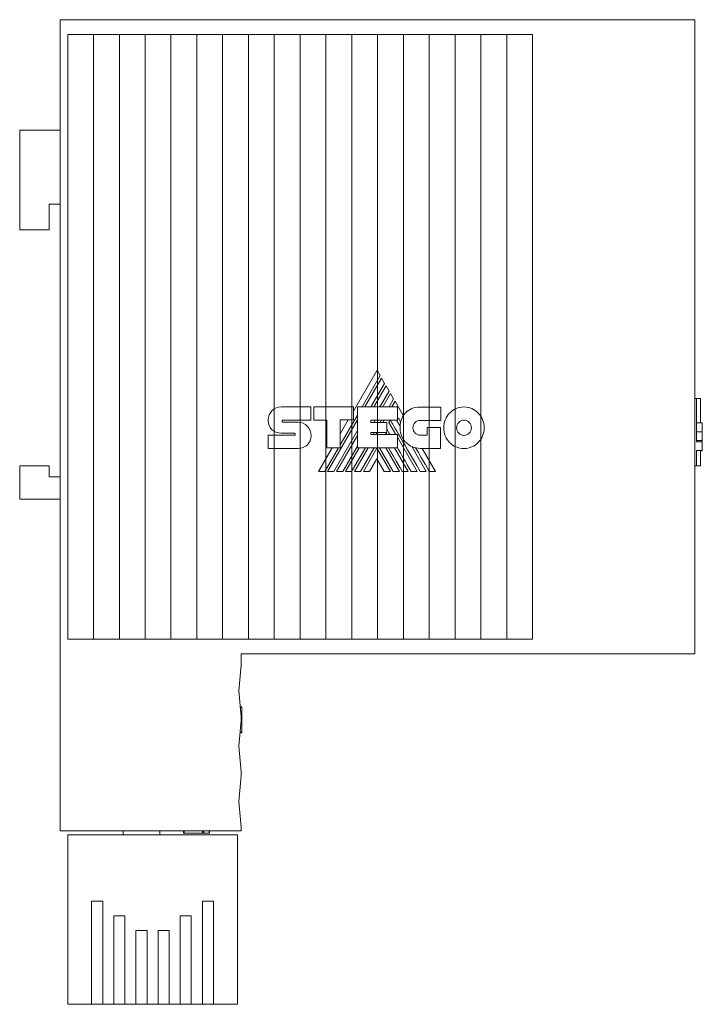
# Model space of a CAD drawing. Header units: millimetres. Extents: x 18 to 184, y 87 to 212.
# Tile 4 of 4: x 138 to 184, y 146 to 212. Entities that reach past the tile are written whole.
import ezdxf

# ---------------------------------------------------------------- set-up
doc = ezdxf.new("R2010")
doc.units = ezdxf.units.MM
doc.linetypes.add('PHANTOM', pattern=[12.7, 6.35, -1.27, 1.27, -1.27, 1.27, -1.27])
doc.layers.add('___VS___', color=7, linetype='Continuous', lineweight=15)

msp = doc.modelspace()

# ---------------------------------------------------------------- linework, layer by layer
at = {"color": 7, "linetype": 'Continuous', "lineweight": 15}
for p, q in [((140.883, 157.309), (140.883, 212.309)), ((140.883, 212.309), (173.883, 212.309)), ((173.883, 212.309), (183.883, 212.309)), ((183.883, 212.309), (183.883, 169.309)), ((141.383, 211.309), (144.883, 211.309)), ((141.383, 170.309), (141.383, 211.309)), ((143.133, 170.309), (143.133, 211.309)), ((144.883, 211.309), (148.383, 211.309)), ((144.883, 170.309), (144.883, 211.309)), ((146.633, 170.309), (146.633, 211.309)), ((148.383, 211.309), (151.883, 211.309)), ((148.383, 170.309), (148.383, 211.309)), ((150.133, 170.309), (150.133, 211.309)), ((151.883, 211.309), (155.383, 211.309)), ((151.883, 170.309), (151.883, 211.309)), ((153.633, 170.309), (153.633, 211.309)), ((155.383, 211.309), (158.883, 211.309)), ((155.383, 170.309), (155.383, 211.309)), ((157.133, 170.309), (157.133, 211.309)), ((158.883, 211.309), (162.383, 211.309)), ((158.883, 170.309), (158.883, 211.309)), ((160.633, 170.309), (160.633, 211.309)), ((162.383, 211.309), (165.883, 211.309)), ((162.383, 170.309), (162.383, 211.309)), ((164.133, 170.309), (164.133, 211.309)), ((165.883, 211.309), (169.383, 211.309)), ((165.883, 170.309), (165.883, 211.309)), ((167.633, 170.309), (167.633, 211.309)), ((169.383, 211.309), (172.883, 211.309)), ((169.383, 170.309), (169.383, 211.309)), ((171.133, 170.309), (171.133, 211.309)), ((172.883, 170.309), (172.883, 211.309)), ((138.133, 204.809), (138.133, 198.059)), ((140.883, 204.809), (138.133, 204.809)), ((140.133, 199.809), (140.883, 199.809)), ((140.133, 198.059), (140.133, 199.809)), ((138.133, 198.059), (140.133, 198.059)), ((162.342, 188.549), (160.739, 185.775)), ((162.555, 188.183), (162.342, 188.549)), ((161.326, 186.053), (162.555, 188.183)), ((162.65, 188.017), (161.516, 186.053)), ((161.934, 186.053), (162.859, 187.656)), ((162.859, 187.656), (162.65, 188.017)), ((162.952, 187.493), (162.122, 186.053)), ((162.542, 186.053), (163.164, 187.129)), ((163.257, 186.968), (162.729, 186.053)), ((163.164, 187.129), (162.952, 187.493)), ((163.47, 186.596), (163.257, 186.968)), ((163.155, 186.053), (163.47, 186.596)), ((163.562, 186.439), (163.338, 186.053)), ((164.122, 185.466), (163.562, 186.439)), ((183.883, 186.624), (183.983, 186.624)), ((183.983, 184.37), (183.983, 186.624)), ((184.249, 186.624), (183.983, 186.624)), ((184.249, 186.624), (184.249, 184.972)), ((155.85, 186.064), (157.864, 186.064)), ((157.864, 186.064), (157.864, 185.165)), ((158.064, 185.165), (158.064, 186.06)), ((158.064, 186.06), (160.739, 186.06)), ((160.739, 186.06), (160.739, 185.172)), ((161.01, 183.284), (161.01, 186.053)), ((161.01, 186.053), (163.741, 186.053)), ((163.741, 186.053), (163.741, 185.157)), ((165.266, 186.045), (166.668, 186.045)), ((166.668, 186.045), (166.668, 185.146)), ((155.966, 185.165), (157.864, 185.165)), ((155.97, 185.026), (156.994, 185.026)), ((158.933, 185.165), (158.064, 185.165)), ((158.933, 183.284), (158.933, 185.165)), ((158.993, 181.683), (161.01, 185.176)), ((159.847, 183.491), (161.01, 185.505)), ((160.739, 185.172), (159.847, 185.172)), ((159.847, 183.284), (159.847, 185.172)), ((160.391, 185.172), (159.847, 184.232)), ((161.916, 185.157), (163.741, 185.157)), ((161.916, 185.157), (161.916, 185.011)), ((161.916, 185.011), (163.004, 185.011)), ((162.127, 185.011), (162.212, 185.157)), ((162.551, 185.011), (162.636, 185.157)), ((162.737, 185.011), (162.821, 185.157)), ((163.004, 185.011), (163.004, 184.333)), ((163.154, 184.998), (163.247, 185.157)), ((163.154, 184.998), (163.617, 184.198)), ((163.668, 185.157), (163.905, 184.746)), ((166.668, 185.146), (165.266, 185.146)), ((184.382, 184.972), (183.983, 184.972)), ((156.738, 184.284), (155.853, 184.284)), ((159.411, 181.683), (161.01, 184.452)), ((161.916, 184.333), (163.004, 184.333)), ((161.916, 184.333), (161.916, 184.198)), ((162.08, 184.198), (162.159, 184.333)), ((162.267, 184.198), (162.345, 184.333)), ((162.928, 184.333), (163.006, 184.198)), ((165.75, 184.138), (165.75, 184.672)), ((165.75, 184.672), (166.638, 184.672)), ((166.638, 184.672), (166.638, 183.242)), ((184.382, 184.37), (183.983, 184.37)), ((183.983, 183.688), (183.983, 184.349)), ((184.382, 184.37), (184.382, 184.37)), ((154.968, 184.134), (156.738, 184.134)), ((159.602, 181.683), (161.01, 184.123)), ((161.916, 184.198), (163.726, 184.198)), ((163.726, 183.284), (163.726, 184.198)), ((163.726, 184.01), (165.071, 181.683)), ((165.266, 184.138), (165.75, 184.138)), ((184.382, 183.788), (183.983, 183.788)), ((184.382, 183.688), (183.983, 183.688)), ((184.382, 183.098), (184.382, 183.688)), ((156.994, 183.246), (154.968, 183.246)), ((159.299, 183.284), (158.374, 181.683)), ((158.803, 181.683), (159.727, 183.284)), ((158.933, 183.284), (159.847, 183.284)), ((160.016, 181.683), (161.01, 183.402)), ((160.206, 181.683), (161.13, 183.284)), ((160.623, 181.683), (161.551, 183.284)), ((160.814, 181.683), (161.739, 183.284)), ((161.01, 183.284), (163.726, 183.284)), ((161.232, 181.683), (162.16, 183.284)), ((161.422, 181.683), (162.337, 183.272)), ((163.254, 181.683), (162.337, 183.272)), ((163.444, 181.683), (162.515, 183.284)), ((162.93, 183.284), (163.858, 181.683)), ((163.536, 183.284), (164.462, 181.683)), ((164.703, 183.367), (165.677, 181.683)), ((166.638, 183.242), (165.275, 183.242)), ((166.309, 181.683), (165.407, 183.242)), ((184.382, 183.098), (183.983, 183.098)), ((183.983, 182.058), (183.983, 183.098)), ((184.249, 183.098), (184.249, 182.058)), ((184.249, 183.095), (184.382, 183.095)), ((184.382, 183.09), (184.249, 183.09)), ((184.382, 183.095), (184.382, 183.098)), ((162.337, 182.545), (161.835, 181.683)), ((162.337, 182.545), (162.836, 181.683)), ((138.133, 182.059), (138.133, 179.809)), ((140.133, 182.059), (138.133, 182.059)), ((140.133, 181.309), (140.133, 182.059)), ((183.883, 182.058), (183.983, 182.058)), ((184.249, 182.058), (183.983, 182.058)), ((140.883, 181.309), (140.133, 181.309)), ((138.133, 179.809), (140.883, 179.809)), ((144.883, 170.309), (141.383, 170.309)), ((148.383, 170.309), (144.883, 170.309)), ((151.883, 170.309), (148.383, 170.309)), ((155.383, 170.309), (151.883, 170.309)), ((158.883, 170.309), (155.383, 170.309)), ((162.383, 170.309), (158.883, 170.309)), ((165.883, 170.309), (162.383, 170.309)), ((169.383, 170.309), (165.883, 170.309)), ((172.883, 170.309), (169.383, 170.309)), ((173.883, 169.309), (153.133, 169.309)), ((153.133, 169.309), (153.133, 168.559)), ((183.883, 169.309), (173.883, 169.309)), ((152.983, 166.809), (153.133, 168.559)), ((153.133, 165.059), (152.983, 166.809)), ((153.076, 165.723), (153.183, 165.723)), ((153.077, 165.71), (153.183, 165.71)), ((153.183, 165.339), (153.183, 165.71)), ((153.109, 165.339), (153.183, 165.339)), ((153.112, 165.297), (153.183, 165.297)), ((153.116, 165.252), (153.183, 165.252)), ((153.116, 165.25), (153.183, 165.25)), ((153.133, 165.059), (153.133, 164.809)), ((153.183, 164.015), (153.183, 165.248)), ((152.983, 163.059), (153.133, 164.809)), ((153.061, 163.973), (153.183, 163.973)), ((153.064, 164.015), (153.183, 164.015)), ((153.133, 161.309), (152.983, 163.059)), ((152.983, 159.309), (153.133, 161.059)), ((153.133, 161.309), (153.133, 161.059)), ((153.133, 157.559), (152.983, 159.309)), ((153.133, 157.559), (153.133, 157.309)), ((153.133, 157.309), (140.883, 157.309)), ((141.383, 145.559), (141.383, 157.059)), ((152.883, 157.059), (141.383, 157.059)), ((145.133, 157.059), (145.133, 157.309)), ((147.633, 157.059), (147.633, 157.309)), ((149.233, 157.159), (149.233, 157.309)), ((149.275, 157.159), (149.275, 157.309)), ((149.275, 157.159), (150.508, 157.159)), ((150.51, 157.159), (150.51, 157.309)), ((150.512, 157.159), (150.512, 157.309)), ((150.557, 157.159), (150.557, 157.309)), ((150.599, 157.159), (150.599, 157.309)), ((150.599, 157.159), (150.97, 157.159)), ((150.97, 157.159), (150.97, 157.309)), ((150.983, 157.159), (150.983, 157.309)), ((152.883, 145.559), (152.883, 157.059)), ((143.008, 152.559), (143.758, 152.559)), ((143.008, 145.559), (143.008, 152.559)), ((143.758, 152.559), (143.758, 145.559)), ((151.258, 152.559), (150.508, 152.559)), ((150.508, 152.559), (150.508, 145.559)), ((151.258, 145.559), (151.258, 152.559)), ((144.508, 151.559), (145.258, 151.559)), ((144.508, 145.559), (144.508, 151.559)), ((145.258, 151.559), (145.258, 145.559)), ((149.758, 151.559), (149.008, 151.559)), ((149.008, 151.559), (149.008, 145.559)), ((149.758, 145.559), (149.758, 151.559)), ((146.008, 150.559), (146.758, 150.559)), ((146.008, 145.559), (146.008, 150.559)), ((146.758, 150.559), (146.758, 145.559)), ((148.258, 150.559), (147.508, 150.559)), ((147.508, 150.559), (147.508, 145.559)), ((148.258, 145.559), (148.258, 150.559)), ((143.008, 145.559), (141.383, 145.559)), ((143.758, 145.559), (143.008, 145.559)), ((144.508, 145.559), (143.758, 145.559)), ((145.258, 145.559), (144.508, 145.559)), ((146.008, 145.559), (145.258, 145.559)), ((146.758, 145.559), (146.008, 145.559)), ((147.508, 145.559), (146.758, 145.559)), ((147.508, 145.559), (148.258, 145.559)), ((149.008, 145.559), (148.258, 145.559)), ((149.008, 145.559), (149.758, 145.559)), ((150.508, 145.559), (149.758, 145.559)), ((150.508, 145.559), (151.258, 145.559)), ((152.883, 145.559), (151.258, 145.559))]:
    msp.add_line(p, q, dxfattribs=at)
at = {"color": 7, "linetype": 'Continuous', "lineweight": 15, "flags": 128}
msp.add_lwpolyline([(165.883, 181.683), (165.601, 182.17), (165.337, 182.626), (165.142, 182.962), (164.958, 183.278)], dxfattribs=at)
at = {"color": 7, "linetype": 'Continuous', "lineweight": 15}
for centre, radius, start, end in [((165.432, 184.681), 1.528, 149.03807, 166.83863), ((165.275, 184.618), 1.375, 174.64014, 270)]:
    msp.add_arc(centre, radius, start, end, dxfattribs=at)
for points in [[(154.968, 185.16), (154.968, 185.408), (155.067, 185.634), (155.226, 185.798)], [(155.226, 185.798), (155.386, 185.962), (155.607, 186.064), (155.85, 186.064)], [(164.122, 185.466), (164.167, 185.538), (164.219, 185.605), (164.278, 185.666)], [(164.278, 185.666), (164.507, 185.901), (164.837, 186.045), (165.266, 186.045)], [(166.86, 184.644), (166.86, 185.033), (167.013, 185.386), (167.261, 185.642)], [(167.261, 185.642), (167.509, 185.898), (167.852, 186.056), (168.231, 186.056)], [(168.231, 186.056), (168.61, 186.056), (168.954, 185.898), (169.203, 185.642)], [(169.203, 185.642), (169.452, 185.386), (169.606, 185.033), (169.606, 184.644)], [(155.201, 184.534), (155.053, 184.68), (154.964, 184.888), (154.968, 185.159)], [(155.932, 185.146), (155.919, 185.13), (155.912, 185.109), (155.912, 185.088)], [(155.912, 185.088), (155.912, 185.071), (155.919, 185.055), (155.93, 185.043)], [(155.93, 185.043), (155.94, 185.032), (155.955, 185.026), (155.97, 185.026)], [(155.966, 185.165), (155.953, 185.165), (155.941, 185.157), (155.932, 185.146)], [(156.994, 185.026), (157.236, 185.026), (157.456, 184.921), (157.616, 184.753)], [(165.263, 181.683), (163.98, 183.892), (163.31, 185.051), (163.253, 185.157)], [(163.944, 185.028), (163.864, 185.167), (163.796, 185.284), (163.741, 185.38)], [(163.905, 184.746), (163.911, 184.843), (163.924, 184.938), (163.944, 185.028)], [(164.922, 185), (164.834, 184.909), (164.779, 184.783), (164.779, 184.644)], [(165.266, 185.146), (165.132, 185.146), (165.01, 185.09), (164.922, 185)], [(167.879, 185.011), (167.788, 184.917), (167.733, 184.787), (167.733, 184.644)], [(168.231, 185.161), (168.093, 185.161), (167.969, 185.103), (167.879, 185.011)], [(168.586, 185.01), (168.495, 185.103), (168.369, 185.161), (168.231, 185.161)], [(168.733, 184.644), (168.733, 184.787), (168.677, 184.916), (168.586, 185.01)], [(184.382, 184.795), (184.382, 184.904), (184.382, 184.972), (184.382, 184.972)], [(155.853, 184.284), (155.597, 184.291), (155.364, 184.374), (155.201, 184.534)], [(156.778, 184.263), (156.767, 184.276), (156.753, 184.284), (156.738, 184.284)], [(156.8, 184.204), (156.8, 184.225), (156.791, 184.247), (156.778, 184.263)], [(157.616, 184.753), (157.776, 184.585), (157.876, 184.353), (157.876, 184.102)], [(163.201, 184.198), (163.115, 184.348), (163.049, 184.463), (163.004, 184.543)], [(164.779, 184.644), (164.779, 184.503), (164.834, 184.376), (164.922, 184.285)], [(164.922, 184.285), (165.01, 184.194), (165.132, 184.138), (165.266, 184.138)], [(167.261, 183.648), (167.013, 183.902), (166.86, 184.254), (166.86, 184.644)], [(167.733, 184.644), (167.733, 184.501), (167.788, 184.371), (167.879, 184.277)], [(167.879, 184.277), (167.969, 184.184), (168.093, 184.126), (168.231, 184.126)], [(168.231, 184.126), (168.369, 184.126), (168.495, 184.184), (168.586, 184.278)], [(168.586, 184.278), (168.677, 184.371), (168.733, 184.501), (168.733, 184.644)], [(169.606, 184.644), (169.606, 184.255), (169.452, 183.903), (169.204, 183.648)], [(184.382, 184.37), (184.382, 184.536), (184.382, 184.686), (184.382, 184.795)], [(184.382, 183.954), (184.382, 184.051), (184.382, 184.19), (184.382, 184.37)], [(156.738, 184.134), (156.755, 184.134), (156.77, 184.141), (156.78, 184.153)], [(156.78, 184.153), (156.792, 184.166), (156.8, 184.184), (156.8, 184.204)], [(157.876, 184.102), (157.876, 183.857), (157.779, 183.646), (157.622, 183.494)], [(168.231, 183.235), (167.852, 183.235), (167.509, 183.392), (167.261, 183.648)], [(169.204, 183.648), (168.955, 183.393), (168.61, 183.235), (168.231, 183.235)], [(184.382, 183.788), (184.382, 183.792), (184.382, 183.847), (184.382, 183.954)], [(184.382, 183.734), (184.382, 183.749), (184.382, 183.763), (184.382, 183.774)], [(184.382, 183.701), (184.382, 183.709), (184.382, 183.721), (184.382, 183.734)], [(184.382, 183.688), (184.382, 183.688), (184.382, 183.693), (184.382, 183.701)], [(157.622, 183.494), (157.462, 183.338), (157.239, 183.246), (156.994, 183.246)], [(164.048, 181.683), (163.658, 182.355), (163.349, 182.889), (163.121, 183.284)], [(164.654, 181.683), (164.286, 182.319), (163.976, 182.854), (163.726, 183.288)], [(164.958, 183.278), (164.87, 183.299), (164.784, 183.329), (164.703, 183.367)]]:
    msp.add_open_spline(points, degree=3, dxfattribs=at)
for points, knots in [([(153.183, 165.71), (153.183, 165.714), (153.183, 165.721), (153.183, 165.722), (153.183, 165.723)], [0, 0, 0, 0, 0.550465, 1, 1, 1, 1]), ([(153.183, 165.297), (153.183, 165.305), (153.183, 165.319), (153.183, 165.332), (153.183, 165.339)], [0, 0, 0, 0, 0.528485, 1, 1, 1, 1]), ([(153.183, 165.252), (153.183, 165.254), (153.183, 165.258), (153.183, 165.268), (153.183, 165.281), (153.183, 165.291), (153.183, 165.297)], [0, 0, 0, 0, 0.24055, 0.480417, 0.728439, 1, 1, 1, 1]), ([(153.183, 163.973), (153.183, 163.973), (153.183, 163.974), (153.183, 163.982), (153.183, 163.996), (153.183, 164.009), (153.183, 164.015)], [0, 0, 0, 0, 0.29065, 0.535093, 0.759022, 1, 1, 1, 1]), ([(153.183, 163.997), (153.183, 163.998), (153.183, 164.002), (153.183, 164.009), (153.183, 164.013)], [0, 0, 0, 0, 0.50416, 1, 1, 1, 1]), ([(149.233, 157.159), (149.233, 157.159), (149.234, 157.159), (149.241, 157.159), (149.256, 157.159), (149.269, 157.159), (149.275, 157.159)], [0, 0, 0, 0, 0.29065, 0.535093, 0.759022, 1, 1, 1, 1]), ([(149.257, 157.159), (149.258, 157.159), (149.262, 157.159), (149.269, 157.159), (149.273, 157.159)], [0, 0, 0, 0, 0.504169, 1, 1, 1, 1]), ([(150.512, 157.159), (150.514, 157.159), (150.518, 157.159), (150.528, 157.159), (150.541, 157.159), (150.551, 157.159), (150.557, 157.159)], [0, 0, 0, 0, 0.24055, 0.480417, 0.728439, 1, 1, 1, 1]), ([(150.557, 157.159), (150.564, 157.159), (150.579, 157.159), (150.592, 157.159), (150.599, 157.159)], [0, 0, 0, 0, 0.5284853, 1, 1, 1, 1]), ([(150.97, 157.159), (150.974, 157.159), (150.98, 157.159), (150.982, 157.159), (150.983, 157.159)], [0, 0, 0, 0, 0.550465, 1, 1, 1, 1])]:
    msp.add_open_spline(points, degree=3, knots=knots, dxfattribs=at)
at = {"layer": '___VS___', "linetype": 'PHANTOM'}
for p, q in [((154.968, 184.134), (154.968, 183.246)), ((158.374, 181.683), (158.803, 181.683)), ((158.993, 181.683), (159.411, 181.683)), ((159.602, 181.683), (160.016, 181.683)), ((160.206, 181.683), (160.623, 181.683)), ((160.814, 181.683), (161.232, 181.683)), ((161.422, 181.683), (161.835, 181.683)), ((162.836, 181.683), (163.254, 181.683)), ((163.444, 181.683), (163.858, 181.683)), ((164.048, 181.683), (164.462, 181.683)), ((164.654, 181.683), (165.071, 181.683)), ((165.263, 181.683), (165.677, 181.683)), ((165.883, 181.683), (166.309, 181.683))]:
    msp.add_line(p, q, dxfattribs=at)

doc.saveas('drawing.dxf')
